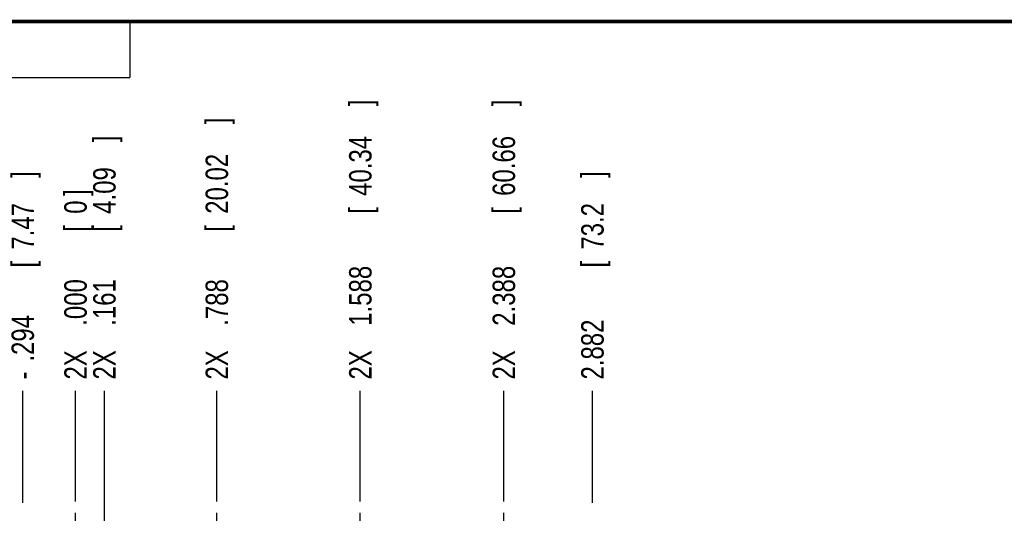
# Model space of a CAD drawing. Header units: inches. Extents: x 0.2 to 16.8, y 0.1 to 10.8.
# Tile 10 of 20: x 3 to 8.5, y 8 to 10.8. Entities that reach past the tile are written whole.
import ezdxf

# ---------------------------------------------------------------- set-up
doc = ezdxf.new("R2010")
doc.units = ezdxf.units.IN
doc.header["$LTSCALE"] = 0.935
doc.header["$MEASUREMENT"] = 0
doc.linetypes.add('CENTER', pattern=[0.6, 0.375, -0.075, 0.075, -0.075])
doc.layers.get('0').update_dxf_attribs({"linetype": 'CONTINUOUS'})
doc.layers.add('DEFAULT_1', color=7, linetype='CENTER')
doc.layers.add('DIMENSIONS', color=7, linetype='CONTINUOUS')
doc.styles.get("Standard").update_dxf_attribs({"font": 'txt', "width": 0.8})
doc.dimstyles.new('DIMSTYLE_1', dxfattribs={"dimtxt": 0.125, "dimasz": 0.18, "dimexe": 0.18, "dimexo": 0.0625, "dimgap": 0.09, "dimtad": 0, "dimtih": 1, "dimtoh": 1, "dimdec": 3, "dimzin": 4, "dimdsep": 46, "dimtxsty": 'STANDARD', "dimblk": '_FILLED', "dimblk1": '_FILLED', "dimblk2": '_FILLED', "dimcen": 0.09, "dimadec": 0, "dimazin": 0, "dimtp": 0.01, "dimtm": 0.01, "dimtfac": 1, "dimtdec": 3, "dimtofl": 0, "dimtmove": 0, "dimatfit": 3, "dimldrblk": '_FILLED', "dimfxl": 1, "dimtolj": 1, "dimtzin": 4, "dimarcsym": 0})

# ---------------------------------------------------------------- blocks, each defined once
blk = doc.blocks.new('*D0')
at = {"layer": 'DIMENSIONS', "color": 2, "linetype": 'CONTINUOUS'}
for p, q in [((2.5007, 8.1327), (2.3401, 8.1327)), ((2.7046, 8.0097), (2.5007, 8.1327)), ((2.9651, 8.0097), (2.7046, 8.0097))]:
    blk.add_line(p, q, dxfattribs=at)
at = {"layer": 'DIMENSIONS', "color": 2, "linetype": 'CONTINUOUS', "width": 0.8}
for s, p in [('.118', (1.4526, 8.0702)), ('[', (1.9776, 8.0702)), ('3', (2.0776, 8.0702)), (']', (2.1776, 8.0702))]:
    blk.add_text(s, height=0.125, dxfattribs=at).set_placement(p)
blk = doc.blocks.new('_FILLED')
at = {"color": 0, "linetype": 'BYBLOCK'}
blk.add_solid([(0, 0), (-1, 0.174), (-1, -0.174)], dxfattribs=at)
blk = doc.blocks.new('*D12')
at = {"layer": 'DIMENSIONS', "color": 2, "linetype": 'CONTINUOUS'}
blk.add_line((3.0276, 8.0722), (3.0276, 8.6977), dxfattribs=at)
at = {"layer": 'DIMENSIONS', "color": 2, "linetype": 'CONTINUOUS', "width": 0.8}
for s, p in [(']', (3.0901, 9.8852)), ('7.47', (3.0901, 9.4852)), ('[', (3.0901, 9.3852)), ('.294', (3.0901, 8.8602)), ('-', (3.0901, 8.7602))]:
    blk.add_text(s, height=0.125, rotation=90, dxfattribs=at).set_placement(p)
blk = doc.blocks.new('*D13')
at = {"layer": 'DIMENSIONS', "color": 2, "linetype": 'CONTINUOUS'}
blk.add_line((3.4826, 6.9105), (3.4826, 8.6977), dxfattribs=at)
at = {"layer": 'DIMENSIONS', "color": 2, "linetype": 'CONTINUOUS', "width": 0.8}
for s, p in [(']', (3.5451, 10.0852)), ('4.09', (3.5451, 9.6852)), ('[', (3.5451, 9.5852)), ('.161', (3.5451, 9.0602)), ('2X ', (3.5451, 8.7602))]:
    blk.add_text(s, height=0.125, rotation=90, dxfattribs=at).set_placement(p)
blk = doc.blocks.new('*D14')
at = {"layer": 'DIMENSIONS', "color": 2, "linetype": 'CONTINUOUS'}
blk.add_line((4.1096, 8.0793), (4.1096, 8.6977), dxfattribs=at)
at = {"layer": 'DIMENSIONS', "color": 2, "linetype": 'CONTINUOUS', "width": 0.8}
for s, p in [(']', (4.1721, 10.1852)), ('20.02', (4.1721, 9.6852)), ('[', (4.1721, 9.5852)), ('.788', (4.1721, 9.0602)), ('2X ', (4.1721, 8.7602))]:
    blk.add_text(s, height=0.125, rotation=90, dxfattribs=at).set_placement(p)
blk = doc.blocks.new('*D15')
at = {"layer": 'DIMENSIONS', "color": 2, "linetype": 'CONTINUOUS'}
blk.add_line((4.9096, 8.0793), (4.9096, 8.6977), dxfattribs=at)
at = {"layer": 'DIMENSIONS', "color": 2, "linetype": 'CONTINUOUS', "width": 0.8}
for s, p in [(']', (4.9721, 10.2852)), ('40.34', (4.9721, 9.7852)), ('[', (4.9721, 9.6852)), ('1.588', (4.9721, 9.0602)), ('2X ', (4.9721, 8.7602))]:
    blk.add_text(s, height=0.125, rotation=90, dxfattribs=at).set_placement(p)
blk = doc.blocks.new('*D16')
at = {"layer": 'DIMENSIONS', "color": 2, "linetype": 'CONTINUOUS'}
blk.add_line((5.7096, 8.0793), (5.7096, 8.6977), dxfattribs=at)
at = {"layer": 'DIMENSIONS', "color": 2, "linetype": 'CONTINUOUS', "width": 0.8}
for s, p in [(']', (5.7721, 10.2852)), ('60.66', (5.7721, 9.7852)), ('[', (5.7721, 9.6852)), ('2.388', (5.7721, 9.0602)), ('2X ', (5.7721, 8.7602))]:
    blk.add_text(s, height=0.125, rotation=90, dxfattribs=at).set_placement(p)
blk = doc.blocks.new('*D17')
at = {"layer": 'DIMENSIONS', "color": 2, "linetype": 'CONTINUOUS'}
blk.add_line((6.2036, 8.0722), (6.2036, 8.6977), dxfattribs=at)
at = {"layer": 'DIMENSIONS', "color": 2, "linetype": 'CONTINUOUS', "width": 0.8}
for s, p in [(']', (6.2661, 9.8852)), ('73.2', (6.2661, 9.4852)), ('[', (6.2661, 9.3852)), ('2.882', (6.2661, 8.7602))]:
    blk.add_text(s, height=0.125, rotation=90, dxfattribs=at).set_placement(p)
blk = doc.blocks.new('*D21')
at = {"layer": 'DIMENSIONS', "color": 2, "linetype": 'CONTINUOUS'}
blk.add_line((3.3216, 8.0793), (3.3216, 8.6977), dxfattribs=at)
at = {"layer": 'DIMENSIONS', "color": 2, "linetype": 'CONTINUOUS', "width": 0.8}
for s, p in [(']', (3.3841, 9.7852)), ('0', (3.3841, 9.6852)), ('[', (3.3841, 9.5852)), ('.000', (3.3841, 9.0602)), ('2X ', (3.3841, 8.7602))]:
    blk.add_text(s, height=0.125, rotation=90, dxfattribs=at).set_placement(p)

msp = doc.modelspace()

# ---------------------------------------------------------------- linework, layer by layer
at = {"color": 2, "linetype": 'CONTINUOUS'}
for p, q in [((0.25, 10.7586), (3.625, 10.7586)), ((3.625, 10.7586), (3.625, 10.4456)), ((0.25, 10.4456), (3.625, 10.4456))]:
    msp.add_line(p, q, dxfattribs=at)
at = {"color": 7, "linetype": 'CONTINUOUS', "const_width": 0.02}
msp.add_lwpolyline([(16.75, 10.7586), (0.25, 10.7586)], dxfattribs=at)
at = {"layer": 'DEFAULT_1', "color": 7, "linetype": 'CENTER'}
for p, q in [((3.3216, 7.8917), (3.3216, 8.0168)), ((4.1096, 7.8917), (4.1096, 8.0168)), ((4.9096, 7.8917), (4.9096, 8.0168)), ((5.7096, 7.8917), (5.7096, 8.0168))]:
    msp.add_line(p, q, dxfattribs=at)

# ---------------------------------------------------------------- dimensions: what is measured, and where the dimension line sits
at = {"layer": 'DIMENSIONS', "color": 2, "linetype": 'CONTINUOUS'}
for feature_location, offset, origin, text, picture, middle in [((4.9096, 8.0793), (0, 0.6184), (3.3216, 8.0168), '2X <>', '*D15', (4.9096, 9.5727)), ((5.7096, 8.0793), (0, 0.6184), (3.3216, 8.0168), '2X <>', '*D16', (5.7096, 9.5727)), ((4.1096, 8.0793), (0, 0.6184), (3.3216, 8.0168), '2X <>', '*D14', (4.1096, 9.5227)), ((3.4826, 6.9105), (0, 1.7872), (3.3216, 8.0168), '2X <>', '*D13', (3.4826, 9.4727)), ((3.0276, 8.0722), (0, 0.6255), (3.3216, 8.0168), '-<>', '*D12', (3.0276, 9.3727)), ((3.3216424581, 8.0793223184), (0, 0.6184), (3.3216424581, 8.0168223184), '2X <>', '*D21', (3.3216424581, 9.3227223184))]:
    dim = msp.add_ordinate_dim(feature_location=feature_location, offset=offset, dtype=1, origin=origin, text=text, dimstyle='DIMSTYLE_1', dxfattribs=at)
    dim.commit()
    dim.dimension.update_dxf_attribs({"geometry": picture, "text_midpoint": middle})
for feature_location, offset, dtype, origin, picture, middle in [((6.2036, 8.0722), (0, 0.6255), 1, (3.3216, 8.0168), '*D17', (6.2036, 9.3727)), ((2.9651, 8.0097), (-0.625, 0.123), 0, (3.1965, 7.8917), '*D0', (1.8651, 8.1327))]:
    dim = msp.add_ordinate_dim(feature_location=feature_location, offset=offset, dtype=dtype, origin=origin, dimstyle='DIMSTYLE_1', dxfattribs=at)
    dim.commit()
    dim.dimension.update_dxf_attribs({"geometry": picture, "text_midpoint": middle})

doc.saveas('drawing.dxf')
